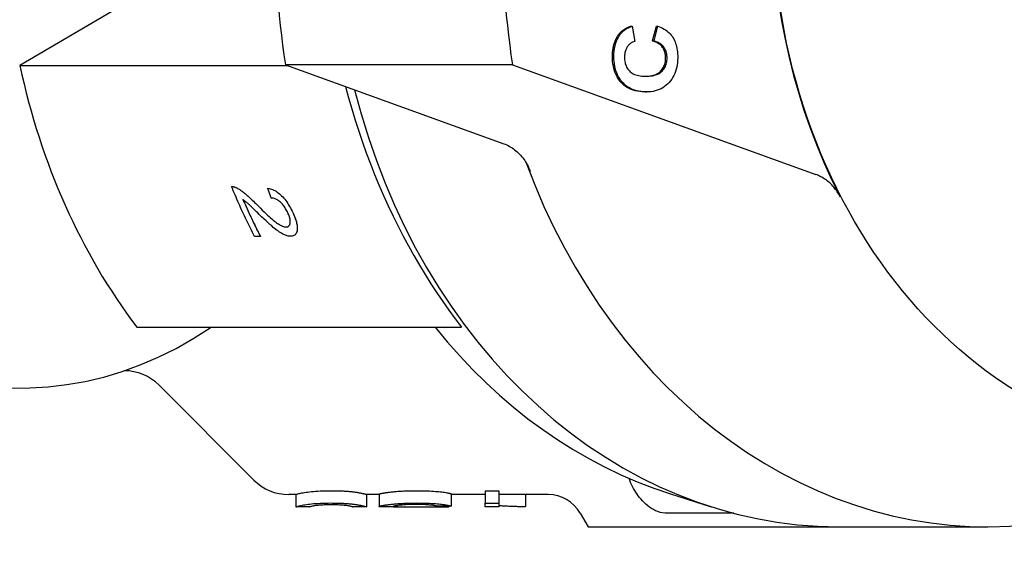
# Model space of a CAD drawing. Header units: millimetres. Extents: x 190 to 487, y 11 to 392.
# Tile 7 of 12: x 269 to 309, y 333 to 354. Entities that reach past the tile are written whole.
import ezdxf

# ---------------------------------------------------------------- set-up
doc = ezdxf.new("R2010")
doc.units = ezdxf.units.MM
doc.layers.add('Detail', color=2, linetype='Continuous')

msp = doc.modelspace()

# ---------------------------------------------------------------- linework, layer by layer
at = {"layer": 'Detail'}
for p, q in [((277.329, 357.244), (269.051, 352.372)), ((293.74, 353.961), (293.797, 353.961)), ((293.797, 353.961), (293.914, 353.351)), ((294.628, 353.367), (294.785, 353.964)), ((294.686, 353.367), (294.842, 353.964)), ((294.785, 353.964), (294.842, 353.964)), ((294.628, 353.367), (294.686, 353.367)), ((269.051, 352.372), (279.873, 352.372)), ((288.96, 352.404), (279.783, 352.404)), ((279.783, 352.404), (288.616, 349.216)), ((288.96, 352.404), (301.23, 347.975)), ((294.324, 351.309), (294.313, 351.309)), ((294.324, 351.309), (294.381, 351.309)), ((277.608, 347.491), (277.608, 347.491)), ((277.798, 347.446), (277.798, 347.446)), ((279.073, 347.419), (279.072, 347.419)), ((280.162, 345.529), (280.162, 345.529)), ((278.773, 345.475), (278.536, 345.475)), ((278.773, 345.475), (278.773, 345.475)), ((273.774, 341.81), (286.898, 341.81)), ((274.677, 339.466), (278.505, 335.638)), ((287.867, 335.196), (288.408, 335.196)), ((287.867, 335.196), (287.867, 334.699)), ((288.408, 335.196), (288.408, 334.699)), ((280.201, 335.052), (279.919, 335.052)), ((280.2, 335.052), (280.2, 334.552)), ((283.571, 335.052), (283.067, 335.052)), ((283.068, 335.052), (283.068, 334.552)), ((283.571, 335.064), (283.571, 334.564)), ((286.484, 335.081), (286.484, 334.581)), ((287.867, 335.052), (286.484, 335.052)), ((290.405, 335.052), (288.408, 335.052)), ((289.486, 335.052), (289.486, 334.568)), ((295.359, 335.078), (296.996, 334.557)), ((280.754, 334.552), (280.201, 334.552)), ((283.067, 334.552), (282.514, 334.552)), ((284.332, 334.552), (283.68, 334.552)), ((286.386, 334.552), (285.826, 334.552)), ((285.88, 334.59), (285.88, 334.552)), ((286.388, 334.581), (286.388, 334.552)), ((287.867, 334.552), (287.867, 334.699)), ((287.867, 334.699), (288.408, 334.699)), ((288.408, 334.552), (287.867, 334.552)), ((288.408, 334.699), (288.408, 334.552)), ((291.704, 334.302), (292.021, 333.752)), ((297.914, 334.293), (295.231, 334.293)), ((292.021, 333.752), (293.499, 333.752)), ((293.499, 333.752), (295.231, 333.752)), ((295.231, 333.752), (302.153, 333.752)), ((302.153, 333.752), (308.175, 333.752))]:
    msp.add_line(p, q, dxfattribs=at)
at = {"layer": 'Detail', "flags": 128}
for points in [[(293.279, 353.652), (293.293, 353.669), (293.307, 353.686), (293.322, 353.702), (293.337, 353.718), (293.352, 353.733), (293.368, 353.749), (293.385, 353.763), (293.402, 353.778), (293.419, 353.792), (293.437, 353.806), (293.456, 353.819), (293.475, 353.832), (293.494, 353.845), (293.514, 353.857), (293.535, 353.869), (293.555, 353.881), (293.577, 353.892), (293.599, 353.903), (293.621, 353.913), (293.644, 353.924), (293.667, 353.933), (293.691, 353.943), (293.715, 353.952), (293.74, 353.961)], [(293.337, 353.652), (293.35, 353.669), (293.364, 353.686), (293.379, 353.702), (293.394, 353.718), (293.41, 353.733), (293.426, 353.749), (293.442, 353.763), (293.459, 353.778), (293.477, 353.792), (293.495, 353.806), (293.513, 353.819), (293.532, 353.832), (293.552, 353.845), (293.571, 353.857), (293.592, 353.869), (293.613, 353.881), (293.634, 353.892), (293.656, 353.903), (293.678, 353.913), (293.701, 353.924), (293.724, 353.933), (293.748, 353.943), (293.772, 353.952), (293.797, 353.961)], [(294.842, 353.964), (294.909, 353.939), (294.973, 353.912), (295.034, 353.883), (295.092, 353.851), (295.146, 353.816), (295.198, 353.779), (295.248, 353.739), (295.294, 353.697), (295.337, 353.652), (295.377, 353.605), (295.415, 353.556), (295.449, 353.503), (295.481, 353.449), (295.509, 353.392), (295.535, 353.332), (295.559, 353.271), (295.579, 353.206), (295.597, 353.14), (295.612, 353.071), (295.624, 353), (295.633, 352.927), (295.64, 352.851), (295.644, 352.773), (295.645, 352.692)], [(293.005, 352.745), (293.006, 352.791), (293.008, 352.836), (293.01, 352.881), (293.014, 352.925), (293.018, 352.968), (293.023, 353.011), (293.03, 353.052), (293.037, 353.093), (293.045, 353.134), (293.054, 353.173), (293.064, 353.212), (293.075, 353.251), (293.087, 353.288), (293.1, 353.325), (293.113, 353.361), (293.128, 353.396), (293.144, 353.43), (293.16, 353.464), (293.178, 353.497), (293.196, 353.53), (293.216, 353.561), (293.236, 353.592), (293.257, 353.623), (293.279, 353.652)], [(293.063, 352.745), (293.063, 352.791), (293.065, 352.836), (293.067, 352.881), (293.071, 352.925), (293.075, 352.968), (293.081, 353.011), (293.087, 353.052), (293.094, 353.093), (293.102, 353.134), (293.111, 353.173), (293.121, 353.212), (293.132, 353.251), (293.144, 353.288), (293.157, 353.325), (293.171, 353.361), (293.185, 353.396), (293.201, 353.43), (293.218, 353.464), (293.235, 353.497), (293.254, 353.53), (293.273, 353.561), (293.293, 353.592), (293.315, 353.623), (293.337, 353.652)], [(293.914, 353.351), (293.883, 353.341), (293.852, 353.33), (293.822, 353.317), (293.794, 353.303), (293.767, 353.287), (293.74, 353.269), (293.715, 353.249), (293.691, 353.228), (293.669, 353.206), (293.647, 353.181), (293.626, 353.155), (293.607, 353.127), (293.589, 353.098), (293.572, 353.068), (293.557, 353.037), (293.544, 353.005), (293.532, 352.972), (293.522, 352.938), (293.513, 352.903), (293.506, 352.867), (293.5, 352.829), (293.496, 352.791), (293.494, 352.752), (293.493, 352.712)], [(295.157, 352.688), (295.156, 352.728), (295.154, 352.768), (295.149, 352.806), (295.143, 352.844), (295.135, 352.881), (295.126, 352.917), (295.114, 352.952), (295.101, 352.985), (295.086, 353.018), (295.069, 353.05), (295.051, 353.081), (295.03, 353.111), (295.008, 353.14), (294.983, 353.168), (294.957, 353.194), (294.929, 353.219), (294.898, 353.242), (294.866, 353.264), (294.831, 353.285), (294.795, 353.304), (294.756, 353.322), (294.716, 353.338), (294.673, 353.353), (294.628, 353.367)], [(295.214, 352.688), (295.214, 352.728), (295.211, 352.768), (295.207, 352.806), (295.201, 352.844), (295.193, 352.881), (295.183, 352.917), (295.172, 352.952), (295.158, 352.985), (295.143, 353.018), (295.126, 353.05), (295.108, 353.081), (295.087, 353.111), (295.065, 353.14), (295.041, 353.168), (295.014, 353.194), (294.986, 353.219), (294.956, 353.242), (294.923, 353.264), (294.889, 353.285), (294.852, 353.304), (294.814, 353.322), (294.773, 353.338), (294.73, 353.353), (294.686, 353.367)], [(294.313, 351.309), (294.211, 351.313), (294.113, 351.322), (294.019, 351.336), (293.928, 351.355), (293.842, 351.38), (293.759, 351.411), (293.681, 351.447), (293.606, 351.488), (293.535, 351.535), (293.468, 351.587), (293.405, 351.645), (293.346, 351.708), (293.291, 351.776), (293.241, 351.847), (293.196, 351.921), (293.155, 351.999), (293.12, 352.08), (293.089, 352.165), (293.063, 352.253), (293.042, 352.344), (293.026, 352.439), (293.014, 352.538), (293.007, 352.639), (293.005, 352.745)], [(294.371, 351.309), (294.269, 351.313), (294.17, 351.322), (294.076, 351.336), (293.986, 351.355), (293.899, 351.38), (293.817, 351.411), (293.738, 351.447), (293.663, 351.488), (293.592, 351.535), (293.525, 351.587), (293.462, 351.645), (293.403, 351.708), (293.348, 351.776), (293.298, 351.847), (293.253, 351.921), (293.213, 351.999), (293.177, 352.08), (293.146, 352.165), (293.121, 352.253), (293.099, 352.344), (293.083, 352.439), (293.071, 352.538), (293.065, 352.639), (293.063, 352.745)], [(293.493, 352.712), (293.494, 352.656), (293.498, 352.602), (293.505, 352.55), (293.514, 352.5), (293.526, 352.451), (293.541, 352.404), (293.559, 352.359), (293.58, 352.316), (293.603, 352.274), (293.629, 352.234), (293.658, 352.196), (293.69, 352.16), (293.724, 352.126), (293.763, 352.095), (293.804, 352.067), (293.849, 352.041), (293.898, 352.019), (293.95, 352), (294.006, 351.983), (294.065, 351.969), (294.127, 351.959), (294.193, 351.951), (294.262, 351.946), (294.335, 351.944)], [(294.32, 351.944), (294.393, 351.947), (294.463, 351.952), (294.529, 351.96), (294.592, 351.971), (294.651, 351.985), (294.706, 352.001), (294.758, 352.02), (294.806, 352.042), (294.851, 352.067), (294.892, 352.094), (294.929, 352.125), (294.963, 352.158), (294.994, 352.193), (295.022, 352.229), (295.047, 352.268), (295.07, 352.308), (295.09, 352.349), (295.108, 352.393), (295.123, 352.438), (295.135, 352.484), (295.144, 352.533), (295.151, 352.583), (295.155, 352.634), (295.157, 352.688)], [(294.335, 351.944), (294.412, 351.945), (294.486, 351.949), (294.555, 351.956), (294.621, 351.966), (294.683, 351.978), (294.741, 351.994), (294.796, 352.012), (294.846, 352.034), (294.893, 352.058), (294.936, 352.085), (294.976, 352.115), (295.011, 352.148), (295.043, 352.184), (295.073, 352.221), (295.1, 352.26), (295.123, 352.3), (295.145, 352.342), (295.163, 352.387), (295.178, 352.432), (295.191, 352.48), (295.201, 352.529), (295.208, 352.58), (295.213, 352.633), (295.214, 352.688)], [(295.645, 352.692), (295.642, 352.592), (295.634, 352.496), (295.622, 352.402), (295.605, 352.312), (295.584, 352.224), (295.557, 352.139), (295.526, 352.058), (295.491, 351.979), (295.45, 351.904), (295.405, 351.831), (295.355, 351.762), (295.301, 351.696), (295.242, 351.633), (295.18, 351.577), (295.115, 351.525), (295.046, 351.479), (294.973, 351.439), (294.897, 351.404), (294.818, 351.375), (294.736, 351.351), (294.65, 351.332), (294.56, 351.319), (294.467, 351.312), (294.371, 351.309)], [(282.218, 351.525), (282.34, 351.072), (282.469, 350.621), (282.605, 350.172), (282.748, 349.727), (282.899, 349.285), (283.055, 348.846), (283.219, 348.411), (283.39, 347.98), (283.567, 347.553), (283.75, 347.13), (283.94, 346.712), (284.135, 346.299), (284.337, 345.891), (284.545, 345.489), (284.758, 345.092), (284.976, 344.701), (285.2, 344.317), (285.429, 343.938), (285.663, 343.566), (285.902, 343.201), (286.145, 342.843), (286.392, 342.491), (286.643, 342.147), (286.898, 341.81)], [(288.616, 349.216), (288.673, 349.194), (288.73, 349.169), (288.786, 349.142), (288.841, 349.113), (288.896, 349.082), (288.949, 349.048), (289.001, 349.012), (289.053, 348.974), (289.103, 348.934), (289.152, 348.892), (289.2, 348.847), (289.247, 348.8), (289.292, 348.752), (289.336, 348.702), (289.378, 348.649), (289.419, 348.595), (289.458, 348.54), (289.496, 348.482), (289.532, 348.423), (289.566, 348.362), (289.598, 348.3), (289.629, 348.237), (289.657, 348.172), (289.684, 348.106)], [(302.214, 347.073), (302.185, 347.127), (302.155, 347.179), (302.124, 347.23), (302.091, 347.28), (302.058, 347.329), (302.023, 347.376), (301.986, 347.423), (301.949, 347.467), (301.911, 347.511), (301.871, 347.553), (301.831, 347.594), (301.789, 347.633), (301.747, 347.67), (301.704, 347.706), (301.659, 347.741), (301.615, 347.774), (301.569, 347.805), (301.522, 347.834), (301.475, 347.862), (301.427, 347.888), (301.379, 347.912), (301.33, 347.935), (301.28, 347.956), (301.23, 347.975)], [(277.608, 347.491), (277.615, 347.491), (277.622, 347.491), (277.63, 347.491), (277.637, 347.491), (277.645, 347.49), (277.652, 347.49), (277.66, 347.489), (277.667, 347.488), (277.675, 347.487), (277.683, 347.485), (277.691, 347.484), (277.699, 347.482), (277.707, 347.48), (277.715, 347.478), (277.723, 347.475), (277.731, 347.473), (277.739, 347.47), (277.747, 347.467), (277.755, 347.464), (277.764, 347.461), (277.772, 347.457), (277.781, 347.454), (277.789, 347.45), (277.798, 347.446)], [(278.536, 345.475), (278.494, 345.557), (278.452, 345.639), (278.411, 345.721), (278.37, 345.804), (278.33, 345.886), (278.289, 345.969), (278.249, 346.052), (278.209, 346.135), (278.17, 346.219), (278.13, 346.302), (278.091, 346.386), (278.052, 346.47), (278.014, 346.554), (277.976, 346.638), (277.938, 346.723), (277.9, 346.807), (277.862, 346.892), (277.825, 346.977), (277.788, 347.062), (277.752, 347.148), (277.715, 347.233), (277.679, 347.319), (277.643, 347.405), (277.608, 347.491)], [(277.608, 347.491), (277.615, 347.491), (277.622, 347.491), (277.63, 347.491), (277.637, 347.491), (277.645, 347.491), (277.652, 347.49), (277.66, 347.489), (277.667, 347.488), (277.675, 347.487), (277.683, 347.485), (277.691, 347.484), (277.699, 347.482), (277.707, 347.48), (277.715, 347.478), (277.723, 347.475), (277.731, 347.473), (277.739, 347.47), (277.747, 347.467), (277.755, 347.464), (277.764, 347.461), (277.772, 347.457), (277.781, 347.454), (277.789, 347.45), (277.798, 347.446)], [(277.798, 347.446), (277.826, 347.432), (277.855, 347.417), (277.884, 347.4), (277.914, 347.383), (277.944, 347.364), (277.975, 347.343), (278.006, 347.322), (278.038, 347.299), (278.07, 347.274), (278.103, 347.249), (278.136, 347.222), (278.17, 347.194), (278.205, 347.164), (278.241, 347.132), (278.279, 347.098), (278.319, 347.062), (278.36, 347.024), (278.402, 346.983), (278.446, 346.941), (278.492, 346.896), (278.539, 346.85), (278.588, 346.801), (278.639, 346.75), (278.691, 346.697)], [(277.798, 347.446), (277.826, 347.432), (277.855, 347.417), (277.884, 347.4), (277.914, 347.383), (277.944, 347.364), (277.975, 347.343), (278.006, 347.322), (278.038, 347.299), (278.07, 347.275), (278.103, 347.249), (278.137, 347.222), (278.17, 347.194), (278.205, 347.164), (278.242, 347.132), (278.279, 347.098), (278.319, 347.062), (278.36, 347.024), (278.402, 346.983), (278.447, 346.941), (278.492, 346.896), (278.54, 346.85), (278.588, 346.801), (278.639, 346.75), (278.691, 346.697)], [(279.072, 347.419), (279.122, 347.411), (279.171, 347.4), (279.22, 347.385), (279.268, 347.368), (279.315, 347.347), (279.362, 347.323), (279.408, 347.296), (279.454, 347.266), (279.499, 347.233), (279.544, 347.197), (279.588, 347.158), (279.632, 347.116), (279.675, 347.071), (279.717, 347.024), (279.758, 346.974), (279.799, 346.921), (279.838, 346.867), (279.877, 346.81), (279.915, 346.75), (279.952, 346.688), (279.988, 346.624), (280.023, 346.558), (280.058, 346.489), (280.092, 346.418)], [(279.213, 347.026), (279.207, 347.042), (279.201, 347.059), (279.195, 347.075), (279.189, 347.091), (279.183, 347.108), (279.177, 347.124), (279.172, 347.14), (279.166, 347.157), (279.16, 347.173), (279.154, 347.19), (279.148, 347.206), (279.142, 347.222), (279.136, 347.239), (279.13, 347.255), (279.125, 347.272), (279.119, 347.288), (279.113, 347.304), (279.107, 347.321), (279.101, 347.337), (279.095, 347.354), (279.09, 347.37), (279.084, 347.387), (279.078, 347.403), (279.072, 347.419)], [(279.073, 347.419), (279.122, 347.411), (279.171, 347.4), (279.22, 347.385), (279.268, 347.368), (279.315, 347.347), (279.362, 347.323), (279.408, 347.296), (279.454, 347.266), (279.499, 347.233), (279.544, 347.197), (279.588, 347.158), (279.632, 347.116), (279.675, 347.071), (279.717, 347.024), (279.758, 346.974), (279.799, 346.922), (279.838, 346.867), (279.877, 346.81), (279.915, 346.75), (279.952, 346.689), (279.988, 346.624), (280.023, 346.558), (280.058, 346.489), (280.092, 346.418)], [(278.07, 346.96), (278.097, 346.897), (278.125, 346.834), (278.153, 346.771), (278.181, 346.709), (278.209, 346.646), (278.238, 346.583), (278.266, 346.521), (278.295, 346.459), (278.323, 346.396), (278.352, 346.334), (278.381, 346.272), (278.411, 346.21), (278.44, 346.148), (278.47, 346.087), (278.499, 346.025), (278.529, 345.964), (278.559, 345.902), (278.589, 345.841), (278.619, 345.78), (278.65, 345.719), (278.68, 345.658), (278.711, 345.597), (278.742, 345.536), (278.773, 345.475)], [(278.723, 346.367), (278.668, 346.421), (278.616, 346.472), (278.567, 346.52), (278.522, 346.564), (278.479, 346.606), (278.44, 346.644), (278.405, 346.678), (278.372, 346.709), (278.343, 346.737), (278.317, 346.762), (278.294, 346.783), (278.274, 346.8), (278.256, 346.816), (278.238, 346.832), (278.22, 346.846), (278.203, 346.861), (278.185, 346.875), (278.168, 346.888), (278.151, 346.902), (278.135, 346.914), (278.118, 346.926), (278.102, 346.938), (278.086, 346.949), (278.07, 346.96)], [(278.691, 346.697), (278.772, 346.617), (278.849, 346.541), (278.922, 346.469), (278.993, 346.402), (279.06, 346.34), (279.123, 346.282), (279.183, 346.229), (279.239, 346.18), (279.291, 346.136), (279.34, 346.096), (279.386, 346.06), (279.427, 346.029), (279.467, 346.002), (279.505, 345.977), (279.541, 345.954), (279.576, 345.934), (279.61, 345.916), (279.642, 345.9), (279.673, 345.887), (279.703, 345.877), (279.731, 345.868), (279.758, 345.862), (279.784, 345.859), (279.808, 345.857)], [(278.691, 346.697), (278.772, 346.617), (278.849, 346.541), (278.923, 346.469), (278.993, 346.402), (279.06, 346.34), (279.123, 346.282), (279.183, 346.229), (279.239, 346.18), (279.291, 346.136), (279.34, 346.096), (279.386, 346.06), (279.428, 346.03), (279.467, 346.002), (279.505, 345.977), (279.541, 345.954), (279.576, 345.934), (279.61, 345.916), (279.643, 345.9), (279.674, 345.887), (279.703, 345.877), (279.732, 345.868), (279.758, 345.862), (279.784, 345.859), (279.808, 345.858)], [(279.884, 346.427), (279.863, 346.471), (279.841, 346.514), (279.818, 346.555), (279.795, 346.595), (279.771, 346.633), (279.746, 346.67), (279.72, 346.706), (279.694, 346.739), (279.667, 346.772), (279.639, 346.803), (279.61, 346.832), (279.581, 346.86), (279.551, 346.886), (279.521, 346.91), (279.491, 346.932), (279.461, 346.951), (279.43, 346.968), (279.4, 346.983), (279.369, 346.996), (279.338, 347.007), (279.307, 347.015), (279.276, 347.021), (279.245, 347.025), (279.213, 347.026)], [(279.991, 345.48), (279.961, 345.481), (279.929, 345.484), (279.896, 345.49), (279.862, 345.498), (279.828, 345.508), (279.792, 345.521), (279.755, 345.535), (279.717, 345.552), (279.678, 345.572), (279.637, 345.595), (279.594, 345.62), (279.549, 345.649), (279.502, 345.681), (279.453, 345.716), (279.403, 345.755), (279.35, 345.796), (279.294, 345.842), (279.231, 345.896), (279.162, 345.956), (279.086, 346.024), (279.005, 346.099), (278.917, 346.181), (278.823, 346.27), (278.723, 346.367)], [(279.808, 345.857), (279.832, 345.859), (279.854, 345.862), (279.874, 345.867), (279.892, 345.875), (279.909, 345.885), (279.924, 345.897), (279.937, 345.911), (279.949, 345.927), (279.959, 345.946), (279.967, 345.966), (279.974, 345.989), (279.979, 346.015), (279.982, 346.041), (279.983, 346.07), (279.982, 346.099), (279.979, 346.13), (279.974, 346.163), (279.967, 346.196), (279.958, 346.231), (279.947, 346.268), (279.934, 346.305), (279.919, 346.344), (279.903, 346.385), (279.884, 346.427)], [(280.092, 346.418), (280.124, 346.346), (280.153, 346.277), (280.179, 346.21), (280.201, 346.146), (280.221, 346.085), (280.237, 346.027), (280.249, 345.971), (280.259, 345.917), (280.265, 345.866), (280.267, 345.818), (280.266, 345.773), (280.262, 345.73), (280.255, 345.69), (280.245, 345.653), (280.232, 345.62), (280.217, 345.591), (280.199, 345.565), (280.177, 345.542), (280.154, 345.523), (280.127, 345.507), (280.097, 345.495), (280.065, 345.487), (280.029, 345.482), (279.991, 345.48)], [(280.092, 346.418), (280.117, 346.362), (280.141, 346.307), (280.162, 346.254), (280.181, 346.203), (280.199, 346.153), (280.215, 346.105), (280.228, 346.059), (280.24, 346.014), (280.249, 345.971), (280.257, 345.929), (280.262, 345.889), (280.266, 345.85), (280.267, 345.813), (280.267, 345.778), (280.264, 345.744), (280.26, 345.712), (280.253, 345.681), (280.245, 345.653), (280.236, 345.627), (280.224, 345.604), (280.211, 345.582), (280.197, 345.562), (280.18, 345.545), (280.162, 345.529)], [(279.808, 345.858), (279.813, 345.858), (279.819, 345.858), (279.824, 345.858), (279.829, 345.858), (279.834, 345.859), (279.839, 345.859), (279.843, 345.86), (279.848, 345.861), (279.853, 345.862), (279.857, 345.863), (279.862, 345.864), (279.866, 345.865), (279.87, 345.866), (279.875, 345.868), (279.879, 345.869), (279.883, 345.871), (279.887, 345.872), (279.891, 345.874), (279.895, 345.876), (279.898, 345.878), (279.902, 345.88), (279.905, 345.882), (279.909, 345.885), (279.912, 345.887)], [(285.842, 341.81), (286.329, 341.22), (286.833, 340.65), (287.354, 340.099), (287.89, 339.57), (288.443, 339.062), (289.01, 338.576), (289.591, 338.114), (290.187, 337.675), (290.795, 337.26), (291.415, 336.87), (292.048, 336.505), (292.691, 336.166), (293.345, 335.853), (294.008, 335.567), (294.679, 335.308), (295.359, 335.078)], [(295.231, 334.293), (295.133, 334.298), (295.031, 334.312), (294.936, 334.333), (294.842, 334.363), (294.749, 334.4), (294.663, 334.442), (294.584, 334.488), (294.506, 334.541), (294.43, 334.598), (294.358, 334.66), (294.288, 334.725), (294.222, 334.793), (294.161, 334.862), (294.103, 334.931), (294.051, 335), (294.001, 335.071), (293.953, 335.145), (293.907, 335.221), (293.863, 335.299), (293.82, 335.38), (293.779, 335.461), (293.741, 335.544), (293.704, 335.627), (293.669, 335.711)], [(280.2, 335.052), (280.203, 335.052), (280.21, 335.055), (280.223, 335.059), (280.24, 335.065), (280.262, 335.072), (280.29, 335.079), (280.322, 335.088), (280.359, 335.097), (280.402, 335.107), (280.449, 335.116), (280.501, 335.126), (280.558, 335.136), (280.62, 335.145), (280.687, 335.154), (280.759, 335.163), (280.835, 335.172), (280.917, 335.179), (281.004, 335.186), (281.096, 335.192), (281.193, 335.197), (281.296, 335.201), (281.403, 335.204), (281.516, 335.206), (281.634, 335.206)], [(281.634, 335.206), (281.686, 335.206), (281.738, 335.206), (281.789, 335.205), (281.839, 335.205), (281.887, 335.204), (281.935, 335.202), (281.982, 335.201), (282.028, 335.199), (282.073, 335.197), (282.117, 335.195), (282.16, 335.193), (282.202, 335.191), (282.243, 335.188), (282.283, 335.185), (282.322, 335.182), (282.36, 335.179), (282.398, 335.176), (282.434, 335.172), (282.469, 335.169), (282.504, 335.165), (282.537, 335.161), (282.57, 335.157), (282.601, 335.153), (282.632, 335.149)], [(283.919, 335.14), (283.954, 335.144), (283.991, 335.149), (284.029, 335.154), (284.068, 335.158), (284.108, 335.162), (284.149, 335.167), (284.192, 335.171), (284.235, 335.174), (284.279, 335.178), (284.324, 335.182), (284.371, 335.185), (284.418, 335.188), (284.467, 335.191), (284.517, 335.193), (284.567, 335.196), (284.619, 335.198), (284.672, 335.2), (284.726, 335.202), (284.781, 335.203), (284.837, 335.204), (284.894, 335.205), (284.952, 335.206), (285.011, 335.206), (285.071, 335.206)], [(285.071, 335.206), (285.17, 335.206), (285.265, 335.205), (285.357, 335.203), (285.447, 335.201), (285.533, 335.198), (285.616, 335.195), (285.696, 335.19), (285.773, 335.186), (285.847, 335.181), (285.918, 335.175), (285.985, 335.169), (286.05, 335.162), (286.111, 335.155), (286.168, 335.148), (286.22, 335.141), (286.267, 335.134), (286.31, 335.127), (286.348, 335.12), (286.382, 335.113), (286.412, 335.106), (286.436, 335.1), (286.457, 335.093), (286.473, 335.087), (286.484, 335.081)], [(282.632, 335.149), (282.667, 335.143), (282.701, 335.138), (282.734, 335.132), (282.765, 335.127), (282.794, 335.121), (282.822, 335.116), (282.849, 335.11), (282.874, 335.105), (282.897, 335.099), (282.919, 335.094), (282.94, 335.089), (282.959, 335.084), (282.976, 335.079), (282.992, 335.075), (283.006, 335.071), (283.019, 335.067), (283.03, 335.063), (283.04, 335.06), (283.049, 335.057), (283.055, 335.055), (283.061, 335.053), (283.064, 335.052), (283.067, 335.052), (283.068, 335.052)], [(283.571, 335.064), (283.571, 335.066), (283.573, 335.068), (283.576, 335.07), (283.58, 335.072), (283.586, 335.075), (283.592, 335.078), (283.6, 335.08), (283.609, 335.083), (283.619, 335.086), (283.631, 335.089), (283.644, 335.093), (283.658, 335.096), (283.673, 335.099), (283.689, 335.103), (283.706, 335.106), (283.725, 335.11), (283.745, 335.113), (283.766, 335.117), (283.789, 335.121), (283.812, 335.124), (283.837, 335.128), (283.863, 335.132), (283.89, 335.136), (283.919, 335.14)], [(280.201, 334.552), (280.205, 334.553), (280.214, 334.556), (280.228, 334.561), (280.247, 334.567), (280.271, 334.574), (280.299, 334.583), (280.332, 334.591), (280.37, 334.601), (280.413, 334.61), (280.461, 334.62), (280.513, 334.63), (280.57, 334.639), (280.632, 334.649), (280.699, 334.658), (280.77, 334.667), (280.846, 334.675), (280.927, 334.683), (281.013, 334.69), (281.104, 334.696), (281.2, 334.701), (281.301, 334.705), (281.407, 334.707), (281.518, 334.709), (281.634, 334.71)], [(280.754, 334.552), (280.757, 334.553), (280.764, 334.555), (280.774, 334.559), (280.787, 334.564), (280.804, 334.57), (280.824, 334.577), (280.848, 334.584), (280.875, 334.591), (280.905, 334.597), (280.939, 334.604), (280.976, 334.61), (281.016, 334.616), (281.059, 334.621), (281.103, 334.626), (281.149, 334.63), (281.197, 334.635), (281.246, 334.639), (281.296, 334.642), (281.349, 334.645), (281.402, 334.647), (281.458, 334.649), (281.515, 334.651), (281.574, 334.651), (281.634, 334.652)], [(281.634, 334.71), (281.686, 334.709), (281.738, 334.709), (281.789, 334.709), (281.839, 334.708), (281.887, 334.707), (281.935, 334.705), (281.982, 334.704), (282.028, 334.702), (282.073, 334.7), (282.117, 334.698), (282.16, 334.696), (282.202, 334.694), (282.243, 334.691), (282.283, 334.688), (282.322, 334.685), (282.36, 334.682), (282.398, 334.678), (282.434, 334.675), (282.469, 334.671), (282.504, 334.667), (282.537, 334.663), (282.57, 334.659), (282.601, 334.655), (282.632, 334.651)], [(281.634, 334.652), (281.694, 334.651), (281.753, 334.651), (281.81, 334.649), (281.865, 334.647), (281.919, 334.645), (281.971, 334.642), (282.022, 334.639), (282.071, 334.635), (282.119, 334.631), (282.164, 334.626), (282.209, 334.621), (282.251, 334.616), (282.292, 334.61), (282.329, 334.604), (282.363, 334.598), (282.393, 334.591), (282.42, 334.584), (282.444, 334.577), (282.464, 334.57), (282.481, 334.565), (282.494, 334.559), (282.504, 334.555), (282.511, 334.553), (282.514, 334.552)], [(282.632, 334.651), (282.666, 334.645), (282.699, 334.64), (282.731, 334.635), (282.761, 334.629), (282.79, 334.624), (282.817, 334.618), (282.843, 334.613), (282.868, 334.607), (282.891, 334.602), (282.912, 334.597), (282.933, 334.592), (282.952, 334.587), (282.969, 334.582), (282.985, 334.577), (283, 334.573), (283.013, 334.569), (283.025, 334.565), (283.035, 334.562), (283.044, 334.559), (283.051, 334.557), (283.057, 334.555), (283.062, 334.553), (283.065, 334.552), (283.067, 334.552)], [(283.571, 334.564), (283.571, 334.566), (283.573, 334.568), (283.576, 334.57), (283.58, 334.573), (283.586, 334.576), (283.592, 334.578), (283.6, 334.581), (283.609, 334.584), (283.619, 334.587), (283.631, 334.59), (283.644, 334.593), (283.658, 334.597), (283.673, 334.6), (283.689, 334.604), (283.706, 334.607), (283.725, 334.611), (283.745, 334.614), (283.766, 334.618), (283.789, 334.622), (283.812, 334.626), (283.837, 334.63), (283.863, 334.634), (283.89, 334.638), (283.919, 334.641)], [(283.68, 334.552), (283.671, 334.552), (283.663, 334.552), (283.655, 334.552), (283.647, 334.552), (283.639, 334.552), (283.632, 334.552), (283.626, 334.553), (283.619, 334.553), (283.613, 334.553), (283.608, 334.554), (283.603, 334.554), (283.598, 334.554), (283.594, 334.555), (283.59, 334.556), (283.586, 334.556), (283.583, 334.557), (283.58, 334.557), (283.577, 334.558), (283.575, 334.559), (283.574, 334.56), (283.572, 334.561), (283.571, 334.562), (283.571, 334.563), (283.571, 334.564)], [(283.919, 334.641), (283.954, 334.646), (283.991, 334.651), (284.029, 334.656), (284.068, 334.66), (284.108, 334.665), (284.149, 334.669), (284.192, 334.673), (284.235, 334.677), (284.279, 334.681), (284.324, 334.684), (284.371, 334.688), (284.418, 334.691), (284.467, 334.694), (284.517, 334.696), (284.567, 334.699), (284.619, 334.701), (284.672, 334.703), (284.726, 334.705), (284.781, 334.706), (284.837, 334.707), (284.894, 334.708), (284.952, 334.709), (285.011, 334.709), (285.071, 334.71)], [(285.071, 334.652), (285.007, 334.651), (284.945, 334.651), (284.884, 334.65), (284.825, 334.648), (284.768, 334.646), (284.712, 334.643), (284.658, 334.64), (284.606, 334.637), (284.555, 334.633), (284.506, 334.629), (284.459, 334.625), (284.413, 334.62), (284.37, 334.616), (284.331, 334.611), (284.296, 334.606), (284.264, 334.601), (284.236, 334.596), (284.212, 334.591), (284.191, 334.587), (284.175, 334.582), (284.162, 334.578), (284.152, 334.574), (284.147, 334.57), (284.145, 334.566)], [(284.145, 334.566), (284.147, 334.563), (284.152, 334.56), (284.161, 334.558), (284.174, 334.556), (284.19, 334.555), (284.209, 334.554), (284.233, 334.553), (284.259, 334.552), (284.29, 334.552), (284.324, 334.552), (284.362, 334.552), (284.403, 334.552), (284.447, 334.552), (284.493, 334.553), (284.542, 334.553), (284.592, 334.554), (284.646, 334.554), (284.701, 334.555), (284.758, 334.555), (284.818, 334.555), (284.88, 334.556), (284.944, 334.556), (285.011, 334.556), (285.08, 334.556)], [(285.071, 334.71), (285.17, 334.709), (285.265, 334.708), (285.357, 334.707), (285.447, 334.704), (285.533, 334.701), (285.616, 334.698), (285.696, 334.693), (285.773, 334.689), (285.847, 334.683), (285.918, 334.677), (285.985, 334.671), (286.05, 334.665), (286.111, 334.658), (286.168, 334.65), (286.22, 334.643), (286.267, 334.636), (286.31, 334.629), (286.348, 334.622), (286.382, 334.614), (286.412, 334.607), (286.436, 334.601), (286.457, 334.594), (286.473, 334.587), (286.484, 334.581)], [(285.918, 334.579), (285.906, 334.583), (285.893, 334.587), (285.876, 334.592), (285.858, 334.596), (285.837, 334.6), (285.814, 334.605), (285.788, 334.609), (285.761, 334.613), (285.731, 334.618), (285.698, 334.622), (285.664, 334.625), (285.627, 334.629), (285.588, 334.632), (285.548, 334.636), (285.506, 334.639), (285.464, 334.641), (285.419, 334.644), (285.374, 334.646), (285.327, 334.648), (285.278, 334.649), (285.229, 334.65), (285.178, 334.651), (285.125, 334.652), (285.071, 334.652)], [(285.08, 334.556), (285.123, 334.556), (285.166, 334.556), (285.208, 334.556), (285.249, 334.556), (285.29, 334.555), (285.33, 334.555), (285.369, 334.555), (285.407, 334.555), (285.444, 334.555), (285.481, 334.554), (285.516, 334.554), (285.551, 334.554), (285.585, 334.553), (285.618, 334.553), (285.65, 334.553), (285.68, 334.553), (285.709, 334.552), (285.737, 334.552), (285.764, 334.552), (285.79, 334.552), (285.814, 334.552), (285.837, 334.552), (285.86, 334.552), (285.88, 334.552)], [(285.88, 334.552), (285.902, 334.552), (285.923, 334.552), (285.944, 334.552), (285.965, 334.552), (285.986, 334.552), (286.007, 334.552), (286.028, 334.552), (286.049, 334.552), (286.071, 334.552), (286.092, 334.552), (286.113, 334.552), (286.134, 334.552), (286.155, 334.552), (286.176, 334.552), (286.197, 334.552), (286.219, 334.552), (286.24, 334.552), (286.261, 334.552), (286.282, 334.552), (286.303, 334.552), (286.324, 334.552), (286.345, 334.552), (286.366, 334.552), (286.388, 334.552)], [(286.484, 334.581), (286.46, 334.581), (286.437, 334.581), (286.413, 334.581), (286.39, 334.581), (286.366, 334.581), (286.343, 334.581), (286.319, 334.581), (286.295, 334.58), (286.272, 334.58), (286.248, 334.58), (286.225, 334.58), (286.201, 334.58), (286.178, 334.58), (286.154, 334.58), (286.13, 334.58), (286.107, 334.58), (286.083, 334.579), (286.06, 334.579), (286.036, 334.579), (286.012, 334.579), (285.989, 334.579), (285.965, 334.579), (285.942, 334.579), (285.918, 334.579)], [(288.408, 334.613), (288.441, 334.61), (288.476, 334.608), (288.512, 334.605), (288.551, 334.602), (288.59, 334.6), (288.632, 334.597), (288.675, 334.595), (288.72, 334.593), (288.767, 334.59), (288.815, 334.588), (288.866, 334.586), (288.918, 334.584), (288.97, 334.582), (289.021, 334.58), (289.072, 334.578), (289.121, 334.577), (289.17, 334.575), (289.218, 334.574), (289.265, 334.573), (289.311, 334.572), (289.356, 334.571), (289.4, 334.57), (289.443, 334.569), (289.486, 334.568)]]:
    msp.add_lwpolyline(points, dxfattribs=at)
at = {"layer": 'Detail'}
for centre, radius, start, end in [((273.262, 338.052), 2, 45, 89.8956), ((279.919, 337.052), 2, 225, 270), ((290.405, 333.552), 1.5, 30, 90)]:
    msp.add_arc(centre, radius, start, end, dxfattribs=at)
for centre, major_axis, start_param, end_param in [((269.036, 358.752), (0, 19.4), 5.351516, 9.933709), ((317.382, 358.752), (0, -21.892), 4.154179, 5.275091), ((308.204, 358.633), (0, -35.25), 4.524874, 4.89002), ((317.381, 358.633), (0, -35.25), 4.524874, 4.89002), ((288.731, 358.633), (0, -24.827), 4.967315, 5.456855), ((302.153, 358.752), (0, -25), 5.011108, 6.283185), ((308.175, 358.752), (0, -25), 5.137199, 6.366093), ((296.019, 358.633), (0, -24.827), 5.201863, 5.270947)]:
    msp.add_ellipse(centre, major_axis=major_axis, ratio=0.819152, start_param=start_param, end_param=end_param, dxfattribs=at)
msp.add_ellipse((317.41, 358.752), major_axis=(0, -21.883), ratio=0.819152, dxfattribs=at)

doc.saveas('drawing.dxf')
